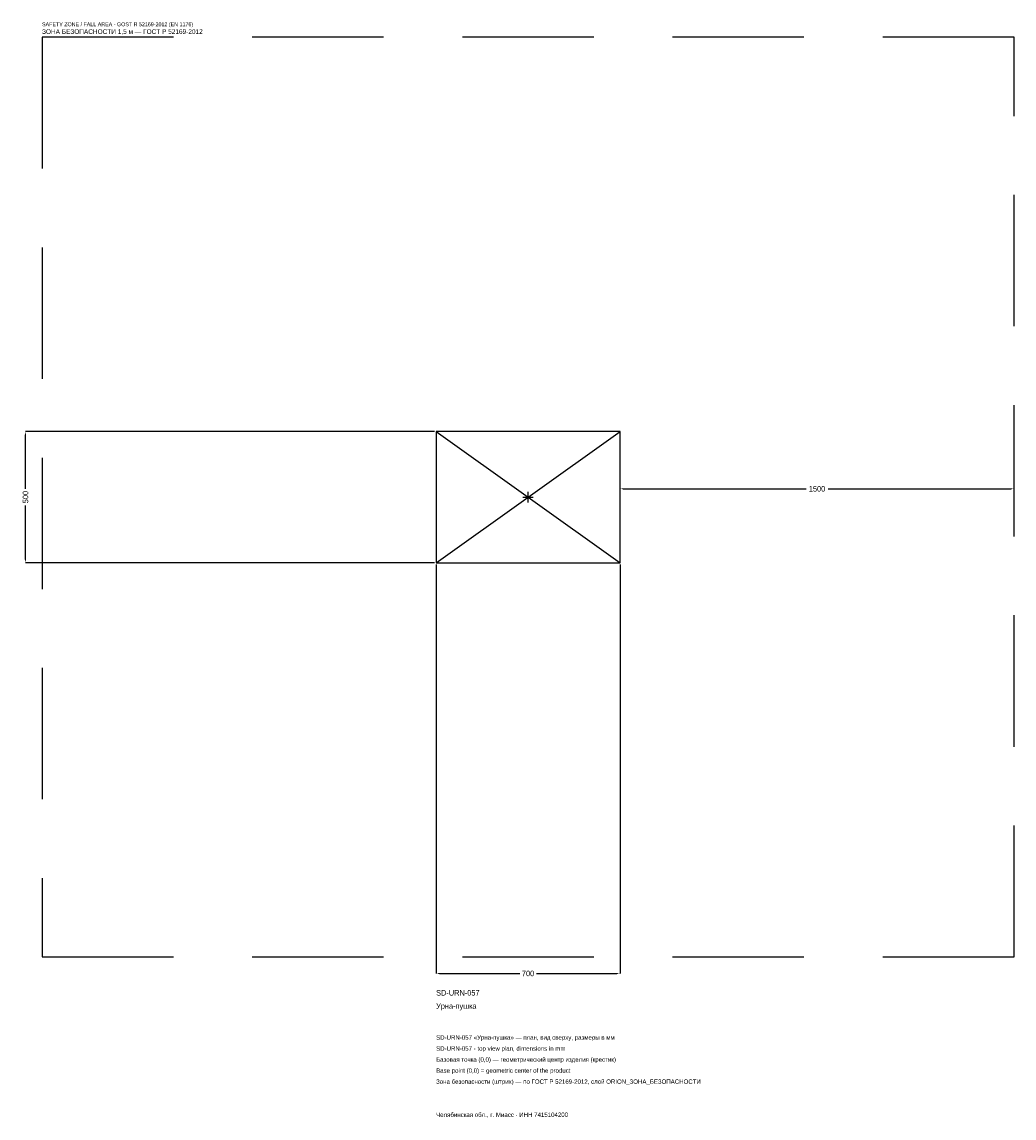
# Model space of a CAD drawing. Header units: metres. Extents: x -1927 to 1850, y -2363 to 1808.
import ezdxf

# ---------------------------------------------------------------- set-up
doc = ezdxf.new("R2010")
doc.units = ezdxf.units.M
doc.linetypes.add('DASHED', pattern=[800, 500, -300])
for name, color, linetype in [('ORION_ДАННЫЕ', 3, 'Continuous'), ('ORION_ЗОНА_БЕЗОПАСНОСТИ', 1, 'Continuous'), ('ORION_КОНТУР', 7, 'Continuous'), ('ORION_РАЗМЕРЫ', 8, 'Continuous')]:
    doc.layers.add(name, color=color, linetype=linetype)
doc.dimstyles.new('ORION', dxfattribs={"dimtxt": 21, "dimasz": 12.6, "dimexe": 1.25, "dimexo": 6.3, "dimtad": 1, "dimdec": 0, "dimcen": 2.5, "dimazin": 3, "dimtfac": 1, "dimtmove": 0, "dimatfit": 3, "dimarcsym": 0})

# ---------------------------------------------------------------- blocks, each defined once
blk = doc.blocks.new('_CLOSEDFILLED')
at = {"color": 0, "linetype": 'BYBLOCK'}
blk.add_solid([(-1, 0.16), (0, 0), (-1, -0.16)], dxfattribs=at)
blk = doc.blocks.new('*D1')
for p, q in [((-350, -256.3), (-350, -1813)), ((350, -256.3), (350, -1813)), ((-337.4, -1813), (-31.5, -1813)), ((31.5, -1813), (337.4, -1813))]:
    blk.add_line(p, q)
at = {"layer": 'Defpoints'}
for p in [(-350, -250), (350, -250), (-350, -1813)]:
    blk.add_point(p, dxfattribs=at)
at = {"layer": 'ORION_РАЗМЕРЫ', "xscale": 12.6, "yscale": 12.6, "rotation": 180}
blk.add_blockref('_CLOSEDFILLED', (-350, -1813), dxfattribs=at)
at = {"layer": 'ORION_РАЗМЕРЫ', "xscale": 12.6, "yscale": 12.6}
blk.add_blockref('_CLOSEDFILLED', (350, -1813), dxfattribs=at)
at = {"layer": 'ORION_РАЗМЕРЫ', "insert": (0, -1813), "char_height": 21, "attachment_point": 5}
blk.add_mtext('700', dxfattribs=at)
blk = doc.blocks.new('*D2')
for p, q in [((-356.3, 250), (-1913, 250)), ((-1913, 31.5), (-1913, 237.4)), ((-1913, -237.4), (-1913, -31.5)), ((-356.3, -250), (-1913, -250))]:
    blk.add_line(p, q)
at = {"layer": 'Defpoints'}
for p in [(-350, 250), (-1913, -250), (-350, -250)]:
    blk.add_point(p, dxfattribs=at)
at = {"layer": 'ORION_РАЗМЕРЫ', "xscale": 12.6, "yscale": 12.6}
for p, rotation in [((-1913, 250), 90), ((-1913, -250), 270)]:
    blk.add_blockref('_CLOSEDFILLED', p, dxfattribs=dict(at, rotation=rotation))
at = {"layer": 'ORION_РАЗМЕРЫ', "insert": (-1913, 0), "char_height": 21, "attachment_point": 5, "rotation": 90}
blk.add_mtext('500', dxfattribs=at)
blk = doc.blocks.new('*D3')
for p, q in [((350, 6.3), (350, 31.5)), ((362.6, 31.5), (1058, 31.5)), ((1142, 31.5), (1837.4, 31.5)), ((1850, 6.3), (1850, 31.5))]:
    blk.add_line(p, q)
at = {"layer": 'Defpoints'}
for p in [(350, 31.5), (350, 0), (1850, 0)]:
    blk.add_point(p, dxfattribs=at)
at = {"layer": 'ORION_РАЗМЕРЫ', "xscale": 12.6, "yscale": 12.6, "rotation": 180}
blk.add_blockref('_CLOSEDFILLED', (350, 31.5), dxfattribs=at)
at = {"layer": 'ORION_РАЗМЕРЫ', "xscale": 12.6, "yscale": 12.6}
blk.add_blockref('_CLOSEDFILLED', (1850, 31.5), dxfattribs=at)
at = {"layer": 'ORION_РАЗМЕРЫ', "insert": (1100, 31.5), "char_height": 21, "attachment_point": 5}
blk.add_mtext('1500', dxfattribs=at)
blk = doc.blocks.new('ОРИОН SD-URN-057 Урна-пушка')
at = {"layer": 'ORION_ЗОНА_БЕЗОПАСНОСТИ', "linetype": 'DASHED'}
blk.add_lwpolyline([(-1850, -1750), (1850, -1750), (1850, 1750), (-1850, 1750)], close=True, dxfattribs=at)
at = {"layer": 'ORION_КОНТУР'}
for p, q in [((-350, -250), (350, 250)), ((-350, 250), (350, -250))]:
    blk.add_line(p, q, dxfattribs=at)
blk.add_lwpolyline([(-350, -250), (350, -250), (350, 250), (-350, 250)], close=True, dxfattribs=at)
at = {"layer": 'ORION_РАЗМЕРЫ'}
for p, q in [((-20, 0), (20, 0)), ((0, -20), (0, 20))]:
    blk.add_line(p, q, dxfattribs=at)
at = {"layer": 'ORION_ДАННЫЕ'}
for tag, p in [('АРТИКУЛ', (-350, -1897)), ('НАИМЕНОВАНИЕ', (-350, -1947.4))]:
    blk.add_attdef(tag, p, '', height=21, dxfattribs=at)
at = {"layer": 'ORION_ДАННЫЕ', "flags": 1}
for tag, p in [('ПРОИЗВОДИТЕЛЬ', (-350, -1997.8)), ('ТЕЛЕФОН', (-350, -2048.2)), ('САЙТ', (-350, -2149)), ('АДРЕС', (-350, -2199.4)), ('РЕКВИЗИТЫ', (-350, -2249.8)), ('ГАБАРИТЫ', (-350, -2300.2)), ('ЗОНА_БЕЗОПАСНОСТИ', (-350, -2350.6))]:
    blk.add_attdef(tag, p, '', height=21, dxfattribs=at)
at = {"layer": 'ORION_ЗОНА_БЕЗОПАСНОСТИ', "color": 1}
for s, height, p in [('SAFETY ZONE / FALL AREA - GOST R 52169-2012 (EN 1176)', 14.7, (-1850, 1792)), ('ЗОНА БЕЗОПАСНОСТИ 1,5 м — ГОСТ Р 52169-2012', 17.85, (-1850, 1762.6))]:
    blk.add_text(s, height=height, dxfattribs=at).set_placement(p)
at = {"layer": 'ORION_РАЗМЕРЫ'}
dim = blk.add_linear_dim(base=(-1913, -250), p1=(-350, -250), p2=(-350, 250), angle=90, dimstyle='ORION', dxfattribs=at)
dim.commit()
dim.dimension.update_dxf_attribs({"geometry": '*D2', "text_midpoint": (-1913, 0)})
for base, p1, p2, picture, middle in [((350, 31.5), (350, 0), (1850, 0), '*D3', (1100, 31.5)), ((-350, -1813), (-350, -250), (350, -250), '*D1', (0, -1813))]:
    dim = blk.add_linear_dim(base=base, p1=p1, p2=p2, dimstyle='ORION', dxfattribs=at)
    dim.commit()
    dim.dimension.update_dxf_attribs({"geometry": picture, "text_midpoint": middle})

msp = doc.modelspace()

# ---------------------------------------------------------------- block references
msp.add_blockref('ОРИОН SD-URN-057 Урна-пушка', (0, 0)).add_auto_attribs({'АРТИКУЛ': 'SD-URN-057', 'НАИМЕНОВАНИЕ': 'Урна-пушка'})

# ---------------------------------------------------------------- texts
at = {"layer": 'ORION_ДАННЫЕ', "color": 3}
for s, p in [('SD-URN-057 «Урна-пушка» — план, вид сверху, размеры в мм', (-350, -2065)), ('SD-URN-057 - top view plan, dimensions in mm', (-350, -2107)), ('Челябинская обл., г. Миасс · ИНН 7415104200', (-350, -2359))]:
    msp.add_text(s, height=16.8, dxfattribs=at).set_placement(p)
at = {"layer": 'ORION_ДАННЫЕ', "color": 7}
for s, p in [('Базовая точка (0,0) — геометрический центр изделия (крестик)', (-350, -2149)), ('Base point (0,0) = geometric center of the product', (-350, -2191))]:
    msp.add_text(s, height=16.8, dxfattribs=at).set_placement(p)
at = {"layer": 'ORION_ДАННЫЕ', "color": 1}
msp.add_text('Зона безопасности (штрих) — по ГОСТ Р 52169-2012, слой ORION_ЗОНА_БЕЗОПАСНОСТИ', height=16.8, dxfattribs=at).set_placement((-350, -2233))

doc.saveas('drawing.dxf')
